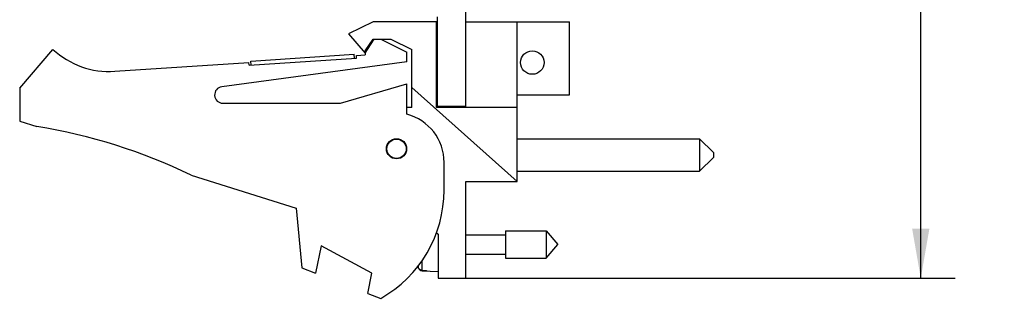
# Model space of a CAD drawing. Header units: inches. Extents: x 0.2 to 16.8, y 0.1 to 10.8.
# Tile 2 of 11: x 7.8 to 11.4, y 2.8 to 3.8. Entities that reach past the tile are written whole.
import ezdxf

# ---------------------------------------------------------------- set-up
doc = ezdxf.new("R2010")
doc.units = ezdxf.units.IN
doc.header["$LTSCALE"] = 0.935
doc.header["$MEASUREMENT"] = 0
doc.layers.get('0').update_dxf_attribs({"linetype": 'CONTINUOUS'})
doc.layers.add('DIMENSIONS', color=7, linetype='CONTINUOUS')
doc.styles.get("Standard").update_dxf_attribs({"font": 'txt', "width": 0.8})
doc.dimstyles.new('DIMSTYLE_2', dxfattribs={"dimtxt": 0.125, "dimasz": 0.18, "dimexe": 0.18, "dimexo": 0.0625, "dimgap": 0.09, "dimtad": 0, "dimtih": 1, "dimtoh": 1, "dimdec": 3, "dimzin": 4, "dimdsep": 46, "dimtxsty": 'STANDARD', "dimblk": '_FILLED', "dimblk1": '_FILLED', "dimblk2": '_FILLED', "dimcen": 0.09, "dimadec": 0, "dimazin": 0, "dimtp": 0.001, "dimtm": 0.001, "dimtfac": 1, "dimtdec": 3, "dimtofl": 0, "dimtmove": 0, "dimatfit": 3, "dimldrblk": '_FILLED', "dimfxl": 1, "dimtolj": 1, "dimtzin": 4, "dimarcsym": 0})

# ---------------------------------------------------------------- blocks, each defined once
blk = doc.blocks.new('_FILLED')
at = {"color": 0, "linetype": 'BYBLOCK'}
blk.add_solid([(0, 0), (-1, 0.174), (-1, -0.174)], dxfattribs=at)
blk = doc.blocks.new('*D9')
at = {"layer": 'DIMENSIONS', "color": 2, "linetype": 'CONTINUOUS'}
for p, q in [((9.485, 7.8921), (11.1935, 7.8921)), ((11.0685, 7.8921), (11.0685, 5.5969)), ((11.0685, 2.8274), (11.0685, 5.3469)), ((9.385, 2.8274), (11.1935, 2.8274))]:
    blk.add_line(p, q, dxfattribs=at)
at = {"layer": 'DIMENSIONS', "color": 2, "linetype": 'CONTINUOUS', "xscale": 0.18, "yscale": 0.18, "zscale": 0.18}
for p, rotation in [((11.0685, 7.8921), 90), ((11.0685, 2.8274), 270)]:
    blk.add_blockref('_FILLED', p, dxfattribs=dict(at, rotation=rotation))
at = {"layer": 'DIMENSIONS', "color": 2, "linetype": 'CONTINUOUS', "width": 0.8}
for s, p in [('5.065', (10.356, 5.4094)), ('[', (10.981, 5.4094)), ('128.64', (11.081, 5.4094)), (']', (11.681, 5.4094))]:
    blk.add_text(s, height=0.125, dxfattribs=at).set_placement(p)

msp = doc.modelspace()

# ---------------------------------------------------------------- linework, layer by layer
at = {"color": 7, "linetype": 'CONTINUOUS'}
for p, q in [((9.4225, 3.4464), (9.4225, 7.8921)), ((9.0875, 3.7564), (8.9985, 3.7134)), ((9.3175, 3.7564), (9.0875, 3.7564)), ((9.3175, 3.4464), (9.3175, 3.7564)), ((9.3205, 3.4491), (9.3205, 3.7741)), ((9.4225, 3.7564), (9.7985, 3.7564)), ((9.6085, 3.1774), (9.6085, 3.7564)), ((9.7985, 3.4914), (9.7985, 3.7564)), ((8.9985, 3.7134), (9.0585, 3.6434)), ((9.0585, 3.6434), (9.0916, 3.6934)), ((9.0595, 3.6509), (9.0876, 3.6934)), ((9.0876, 3.6934), (9.1516, 3.6934)), ((9.1155, 3.6934), (9.2095, 3.6464)), ((9.1516, 3.6934), (9.2275, 3.6564)), ((7.8095, 3.5164), (7.9295, 3.6564)), ((8.6455, 3.6143), (9.0197, 3.6388)), ((9.0207, 3.6239), (9.0197, 3.6388)), ((9.0275, 3.6343), (9.0595, 3.6364)), ((9.0282, 3.6243), (9.0275, 3.6343)), ((9.0595, 3.6509), (9.0595, 3.6364)), ((9.2095, 3.6114), (9.2095, 3.6464)), ((9.2275, 3.4464), (9.2275, 3.6564)), ((8.153, 3.5771), (8.6384, 3.6088)), ((9.2095, 3.6114), (8.5405, 3.5211)), ((8.639, 3.5989), (8.6384, 3.6088)), ((8.639, 3.5989), (9.0282, 3.6243)), ((8.6465, 3.5993), (8.6455, 3.6143)), ((8.9695, 3.4614), (9.2095, 3.5314)), ((9.2095, 3.4214), (9.2095, 3.5314)), ((7.8095, 3.5164), (7.8095, 3.3964)), ((9.6085, 3.1774), (9.2275, 3.518)), ((9.6085, 3.4914), (9.7985, 3.4914)), ((8.5445, 3.4614), (8.9695, 3.4614)), ((9.2275, 3.4464), (9.2095, 3.4464)), ((9.6085, 3.4464), (9.3175, 3.4464)), ((9.4225, 3.4491), (9.3205, 3.4491)), ((7.8095, 3.3964), (7.8715, 3.3769)), ((9.6085, 3.3327), (10.2685, 3.3327)), ((10.2685, 3.3327), (10.3185, 3.2827)), ((10.2685, 3.3327), (10.2685, 3.2147)), ((10.3185, 3.2827), (10.3185, 3.2647)), ((9.3445, 3.1464), (9.3445, 3.2471)), ((10.2685, 3.2147), (10.3185, 3.2647)), ((9.6085, 3.2147), (10.2685, 3.2147)), ((8.4294, 3.2011), (8.8095, 3.0814)), ((9.4225, 3.1774), (9.6085, 3.1774)), ((9.4225, 2.8274), (9.4225, 3.1774)), ((8.8095, 3.0814), (8.8295, 2.8644)), ((9.3162, 2.9927), (9.3225, 2.9874)), ((9.5662, 2.9986), (9.7142, 2.9986)), ((9.5662, 2.9986), (9.5662, 2.9002)), ((9.7142, 2.9986), (9.7555, 2.9494)), ((9.7142, 2.9986), (9.7142, 2.9002)), ((9.3225, 2.9874), (9.3225, 2.8274)), ((9.4225, 2.9845), (9.5662, 2.9845)), ((8.8995, 2.9452), (8.8795, 2.8452)), ((9.0834, 2.8452), (8.8995, 2.9452)), ((9.7142, 2.9002), (9.7555, 2.9494)), ((9.2653, 2.8547), (9.2653, 2.8917)), ((9.4225, 2.9144), (9.5662, 2.9144)), ((9.5662, 2.9002), (9.7142, 2.9002)), ((8.8295, 2.8644), (8.8795, 2.8452)), ((9.251, 2.8662), (9.251, 2.8737)), ((9.2653, 2.8547), (9.3225, 2.8514)), ((9.2811, 2.8548), (9.2811, 2.8538)), ((9.0689, 2.7723), (9.0834, 2.8452)), ((9.3225, 2.8274), (9.4225, 2.8274)), ((9.0689, 2.7723), (9.1155, 2.7544))]:
    msp.add_line(p, q, dxfattribs=at)
for centre, radius in [((9.6635, 3.6088), 0.0425), ((9.1725, 3.2964), 0.0365), ((9.1725, 3.2964), 0.035)]:
    msp.add_circle(centre, radius, dxfattribs=at)
for centre, radius, start, end in [((8.1334, 3.8764), 0.3, 227.1666, 273.7467), ((9.3214, 3.6403), 0.00394, 180, 256.1889), ((9.3214, 3.534), 0.00394, 103.8111, 180), ((8.5445, 3.4914), 0.03, 97.6845, 270), ((9.1645, 3.2471), 0.18, 0, 75.5225), ((7.5481, 1.3769), 2.026, 64.2145, 80.8167), ((8.8945, 3.1464), 0.45, 299.4136, 360), ((9.5528, 2.9494), 0.313, 194.3133, 195.4149), ((9.2662, 2.8704), 0.0157, 195.4149, 266.6961)]:
    msp.add_arc(centre, radius, start, end, dxfattribs=at)
for points in [[(9.2519, 2.865), (9.2515, 2.8658), (9.2513, 2.8666), (9.251, 2.8674)], [(9.2653, 2.8557), (9.2645, 2.8557), (9.2637, 2.8558), (9.2629, 2.856)], [(9.2653, 2.8557), (9.268, 2.8555), (9.2706, 2.8554), (9.2732, 2.8552)], [(9.2732, 2.8552), (9.2759, 2.8551), (9.2785, 2.8549), (9.2811, 2.8548)]]:
    msp.add_open_spline(points, degree=3, dxfattribs=at)
msp.add_open_spline([(9.2629, 2.856), (9.2621, 2.8562), (9.2605, 2.8567), (9.2583, 2.8578), (9.2563, 2.8592), (9.2545, 2.8609), (9.253, 2.8628), (9.2522, 2.8643), (9.2519, 2.865)], degree=3, knots=[0, 0, 0, 0, 0.166738, 0.333466, 0.500166, 0.666798, 0.833406, 1, 1, 1, 1], dxfattribs=at)

# ---------------------------------------------------------------- dimensions: what is measured, and where the dimension line sits
at = {"layer": 'DIMENSIONS', "color": 2, "linetype": 'CONTINUOUS'}
dim = msp.add_linear_dim(base=(11.0685, 7.8921), p1=(9.385, 2.8274), p2=(9.485, 7.8921), angle=90, dimstyle='DIMSTYLE_2', dxfattribs=at)
dim.commit()
dim.dimension.update_dxf_attribs({"geometry": '*D9', "text_midpoint": (11.0685, 5.4719), "dimtype": 160})

doc.saveas('drawing.dxf')
